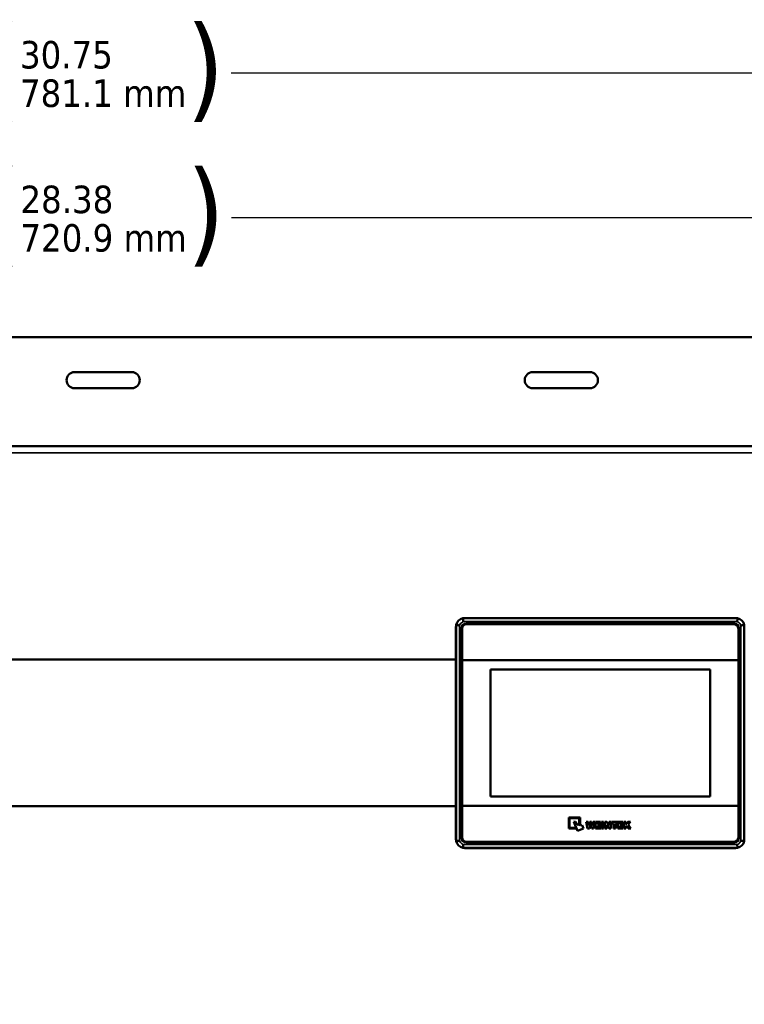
# Model space of a CAD drawing. Header units: inches. Extents: x 0 to 136, y 2 to 86.
# Tile 8 of 37: x 27 to 40, y 59 to 76. Entities that reach past the tile are written whole.
import ezdxf

# ---------------------------------------------------------------- set-up
doc = ezdxf.new("R2010")
doc.units = ezdxf.units.IN
doc.header["$LTSCALE"] = 4
doc.header["$MEASUREMENT"] = 0
for name, color, linetype, lineweight in [('Dimension (ANSI)', 7, 'Continuous', 25), ('Visible (ANSI)', 7, 'Continuous', 50), ('Visible Narrow (ANSI)', 7, 'Continuous', 35)]:
    doc.layers.add(name, color=color, linetype=linetype, lineweight=lineweight)
doc.styles.add('Dimension Text', font='tahoma.ttf')
doc.dimstyles.new('Dual Dimension', dxfattribs={"dimscale": 4, "dimtxt": 0.12, "dimasz": 0.098425, "dimexe": 0.125, "dimexo": 0.0625, "dimgap": 0.031496, "dimtad": 0, "dimtih": 1, "dimtoh": 1, "dimrnd": 1e-08, "dimzin": 4, "dimdsep": 46, "dimtxsty": 'Dimension Text', "dimcen": 0.09, "dimdle": 0.393701, "dimclrd": 256, "dimclre": 256, "dimclrt": 256, "dimadec": 0, "dimazin": 1, "dimtfac": 1, "dimtofl": 0, "dimtmove": 0, "dimatfit": 3, "dimfxl": 1, "dimtolj": 1, "dimtzin": 4, "dimlwd": -1, "dimlwe": -1, "dimarcsym": 0})

# ---------------------------------------------------------------- blocks, each defined once
blk = doc.blocks.new('*D10')
at = {"layer": 'Defpoints', "color": 0, "transparency": 16777216}
for p in [(14.77, 72.437), (14.77, 68.376), (43.153, 68.376)]:
    blk.add_point(p, dxfattribs=at)
at = {"layer": 'Dimension (ANSI)', "transparency": 16777216}
for p, q in [((14.77, 68.626), (14.77, 72.937)), ((43.153, 68.626), (43.153, 72.937)), ((15.164, 72.437), (26.727, 72.437)), ((42.759, 72.437), (31.197, 72.437))]:
    blk.add_line(p, q, dxfattribs=at)
for points in [[(15.164, 72.503), (15.164, 72.372), (14.77, 72.437)], [(42.759, 72.503), (42.759, 72.372), (43.153, 72.437)]]:
    blk.add_solid(points, dxfattribs=at)
at = {"layer": 'Dimension (ANSI)', "transparency": 16777216, "insert": (28.962, 72.437), "char_height": 0.48, "attachment_point": 5, "style": 'Dimension Text'}
blk.add_mtext('\\A1;{\\H3.0x;(}\\S28.38^ 720.9 mm;{\\H3.0x;)}', dxfattribs=at)
blk = doc.blocks.new('*D11')
at = {"layer": 'Defpoints', "color": 0, "transparency": 16777216}
for p in [(44.329, 74.963), (13.579, 63.635), (44.329, 63.635)]:
    blk.add_point(p, dxfattribs=at)
at = {"layer": 'Dimension (ANSI)', "transparency": 16777216}
for p, q in [((13.579, 63.885), (13.579, 75.463)), ((44.329, 63.885), (44.329, 75.463)), ((13.973, 74.963), (26.719, 74.963)), ((43.935, 74.963), (31.189, 74.963))]:
    blk.add_line(p, q, dxfattribs=at)
for points in [[(13.973, 75.029), (13.973, 74.898), (13.579, 74.963)], [(43.935, 75.029), (43.935, 74.898), (44.329, 74.963)]]:
    blk.add_solid(points, dxfattribs=at)
at = {"layer": 'Dimension (ANSI)', "transparency": 16777216, "insert": (28.954, 74.963), "char_height": 0.48, "attachment_point": 5, "style": 'Dimension Text'}
blk.add_mtext('\\A1;{\\H3.0x;(}\\S30.75^ 781.1 mm;{\\H3.0x;)}', dxfattribs=at)
blk = doc.blocks.new('*D19')
at = {"layer": 'Defpoints', "color": 0, "transparency": 16777216}
for p in [(45.987, 77.493), (13.579, 63.635), (45.987, 58.706)]:
    blk.add_point(p, dxfattribs=at)
at = {"layer": 'Dimension (ANSI)', "transparency": 16777216}
for p, q in [((13.579, 63.885), (13.579, 77.993)), ((45.987, 58.956), (45.987, 77.993)), ((13.973, 77.493), (27.544, 77.493)), ((45.593, 77.493), (32.022, 77.493))]:
    blk.add_line(p, q, dxfattribs=at)
for points in [[(13.973, 77.559), (13.973, 77.428), (13.579, 77.493)], [(45.593, 77.559), (45.593, 77.428), (45.987, 77.493)]]:
    blk.add_solid(points, dxfattribs=at)
at = {"layer": 'Dimension (ANSI)', "transparency": 16777216, "insert": (29.783, 77.493), "char_height": 0.48, "attachment_point": 5, "style": 'Dimension Text'}
blk.add_mtext('\\A1;{\\H3.0x;(}\\S32.41^ 823.2 mm;{\\H3.0x;)}', dxfattribs=at)

msp = doc.modelspace()

# ---------------------------------------------------------------- linework, layer by layer
at = {"layer": 'Visible (ANSI)'}
for p, q in [((41.954, 70.353), (15.954, 70.353)), ((28.454, 69.743), (29.454, 69.743)), ((36.454, 69.743), (37.454, 69.743)), ((29.454, 69.463), (28.454, 69.463)), ((37.454, 69.463), (36.454, 69.463)), ((14.844, 68.45), (43.079, 68.45)), ((35.118, 61.556), (35.118, 65.329)), ((35.235, 65.446), (40.032, 65.446)), ((35.271, 65.45), (39.996, 65.45)), ((35.291, 65.352), (39.976, 65.352)), ((35.301, 65.342), (39.966, 65.342)), ((40.149, 65.329), (40.149, 61.556)), ((35.114, 61.592), (35.114, 65.293)), ((35.212, 61.612), (35.212, 65.273)), ((35.222, 64.712), (35.222, 65.263)), ((40.045, 65.263), (40.045, 64.712)), ((40.055, 65.273), (40.055, 61.612)), ((35.114, 64.727), (15.274, 64.727)), ((35.222, 64.712), (35.222, 62.173)), ((40.045, 64.712), (35.222, 64.712)), ((40.045, 62.173), (40.045, 64.712)), ((35.716, 62.336), (35.716, 64.549)), ((35.716, 64.549), (39.551, 64.549)), ((39.551, 64.549), (39.551, 62.336)), ((39.551, 62.336), (35.716, 62.336)), ((15.268, 62.164), (35.114, 62.164)), ((40.045, 62.173), (35.222, 62.173)), ((35.222, 62.173), (35.222, 61.621)), ((40.045, 61.621), (40.045, 62.173)), ((37.084, 61.773), (37.084, 61.97)), ((37.084, 61.97), (37.281, 61.97)), ((37.099, 61.954), (37.099, 61.789)), ((37.265, 61.954), (37.099, 61.954)), ((37.175, 61.89), (37.201, 61.9)), ((37.237, 61.737), (37.175, 61.89)), ((37.201, 61.9), (37.224, 61.842)), ((37.265, 61.852), (37.265, 61.954)), ((37.281, 61.97), (37.281, 61.852)), ((37.413, 61.773), (37.389, 61.894)), ((37.389, 61.894), (37.421, 61.894)), ((37.421, 61.894), (37.433, 61.826)), ((37.433, 61.826), (37.449, 61.894)), ((37.449, 61.894), (37.481, 61.894)), ((37.481, 61.894), (37.498, 61.826)), ((37.498, 61.826), (37.509, 61.894)), ((37.509, 61.894), (37.541, 61.894)), ((37.541, 61.894), (37.517, 61.773)), ((37.549, 61.773), (37.549, 61.894)), ((37.549, 61.894), (37.639, 61.894)), ((37.639, 61.894), (37.639, 61.868)), ((37.657, 61.773), (37.657, 61.894)), ((37.657, 61.894), (37.69, 61.894)), ((37.69, 61.894), (37.69, 61.773)), ((37.715, 61.773), (37.715, 61.894)), ((37.715, 61.894), (37.746, 61.894)), ((37.746, 61.894), (37.787, 61.827)), ((37.787, 61.894), (37.818, 61.894)), ((37.787, 61.827), (37.787, 61.894)), ((37.818, 61.894), (37.818, 61.773)), ((37.829, 61.864), (37.829, 61.894)), ((37.829, 61.894), (37.932, 61.894)), ((37.932, 61.894), (37.932, 61.864)), ((37.943, 61.773), (37.943, 61.894)), ((37.943, 61.894), (38.033, 61.894)), ((38.033, 61.894), (38.033, 61.868)), ((38.05, 61.773), (38.05, 61.894)), ((38.05, 61.894), (38.083, 61.894)), ((38.083, 61.848), (38.118, 61.894)), ((38.083, 61.894), (38.083, 61.848)), ((38.118, 61.894), (38.163, 61.894)), ((38.163, 61.894), (38.123, 61.848)), ((37.202, 61.773), (37.084, 61.773)), ((37.099, 61.789), (37.202, 61.789)), ((37.202, 61.789), (37.202, 61.773)), ((37.224, 61.842), (37.25, 61.852)), ((37.339, 61.778), (37.237, 61.737)), ((37.25, 61.852), (37.257, 61.834)), ((37.257, 61.834), (37.283, 61.844)), ((37.281, 61.852), (37.265, 61.852)), ((37.283, 61.844), (37.29, 61.826)), ((37.29, 61.826), (37.316, 61.836)), ((37.316, 61.836), (37.339, 61.778)), ((37.446, 61.773), (37.413, 61.773)), ((37.465, 61.849), (37.446, 61.773)), ((37.484, 61.773), (37.465, 61.849)), ((37.517, 61.773), (37.484, 61.773)), ((37.641, 61.773), (37.549, 61.773)), ((37.583, 61.868), (37.583, 61.849)), ((37.639, 61.868), (37.583, 61.868)), ((37.583, 61.849), (37.635, 61.849)), ((37.583, 61.824), (37.583, 61.8)), ((37.635, 61.824), (37.583, 61.824)), ((37.583, 61.8), (37.641, 61.8)), ((37.635, 61.849), (37.635, 61.824)), ((37.641, 61.8), (37.641, 61.773)), ((37.69, 61.773), (37.657, 61.773)), ((37.746, 61.773), (37.715, 61.773)), ((37.746, 61.84), (37.746, 61.773)), ((37.787, 61.773), (37.746, 61.84)), ((37.818, 61.773), (37.787, 61.773)), ((37.864, 61.864), (37.829, 61.864)), ((37.864, 61.773), (37.864, 61.864)), ((37.897, 61.773), (37.864, 61.773)), ((37.897, 61.864), (37.897, 61.773)), ((37.932, 61.864), (37.897, 61.864)), ((38.035, 61.773), (37.943, 61.773)), ((37.977, 61.868), (37.977, 61.849)), ((38.033, 61.868), (37.977, 61.868)), ((37.977, 61.849), (38.029, 61.849)), ((37.977, 61.824), (37.977, 61.8)), ((38.029, 61.824), (37.977, 61.824)), ((37.977, 61.8), (38.035, 61.8)), ((38.029, 61.849), (38.029, 61.824)), ((38.035, 61.8), (38.035, 61.773)), ((38.083, 61.773), (38.05, 61.773)), ((38.101, 61.823), (38.083, 61.803)), ((38.083, 61.803), (38.083, 61.773)), ((38.123, 61.773), (38.101, 61.823)), ((38.123, 61.848), (38.165, 61.773)), ((38.165, 61.773), (38.123, 61.773)), ((35.235, 61.439), (40.032, 61.439)), ((39.996, 61.434), (35.271, 61.434)), ((39.976, 61.532), (35.291, 61.532)), ((35.301, 61.543), (39.966, 61.543)), ((40.032, 61.439), (40.032, 61.439))]:
    msp.add_line(p, q, dxfattribs=at)
for centre, radius, start, end in [((28.454, 69.603), 0.14, 90, 270), ((29.454, 69.603), 0.14, 270, 90), ((36.454, 69.603), 0.14, 90, 270), ((37.454, 69.603), 0.14, 270, 90), ((35.271, 65.293), 0.157, 166.743, 180), ((35.271, 65.293), 0.157, 103.2655, 166.743), ((35.291, 65.273), 0.0794, 90, 180), ((35.301, 65.263), 0.0787, 90, 180), ((39.966, 65.263), 0.0787, 0, 90), ((39.976, 65.273), 0.0794, 0, 90), ((39.996, 65.293), 0.157, 13.257, 76.7345), ((35.271, 61.592), 0.157, 180, 193.257), ((35.271, 61.592), 0.157, 193.257, 256.7523), ((35.291, 61.612), 0.0794, 180, 270), ((35.301, 61.621), 0.0787, 180, 270), ((39.966, 61.621), 0.0787, 270, 0), ((39.976, 61.612), 0.0794, 270, 0), ((39.996, 61.592), 0.157, 283.2477, 346.743)]:
    msp.add_arc(centre, radius, start, end, dxfattribs=at)
for points, knots in [([(35.118, 65.329), (35.118, 65.329), (35.12, 65.329), (35.125, 65.328), (35.13, 65.327), (35.14, 65.326), (35.147, 65.325), (35.161, 65.323), (35.169, 65.322), (35.177, 65.321), (35.177, 65.321), (35.177, 65.321)], [0.2366212, 0.2366212, 0.2366212, 0.2366212, 0.2948752, 0.2948752, 0.3533067, 0.3533067, 0.4121348, 0.4121348, 0.4732425, 0.4732425, 0.4741007, 0.4741007, 0.4741007, 0.4741007]), ([(35.235, 65.446), (35.235, 65.446), (35.235, 65.446), (35.236, 65.446), (35.236, 65.446), (35.236, 65.446), (35.236, 65.446), (35.237, 65.446), (35.237, 65.446), (35.237, 65.446), (35.237, 65.446), (35.238, 65.446), (35.238, 65.447), (35.238, 65.447), (35.238, 65.447), (35.239, 65.447), (35.239, 65.447), (35.239, 65.447), (35.239, 65.447), (35.24, 65.447), (35.24, 65.447), (35.24, 65.447), (35.24, 65.447), (35.241, 65.447), (35.241, 65.447), (35.241, 65.447), (35.241, 65.447), (35.242, 65.447), (35.242, 65.447), (35.242, 65.447), (35.242, 65.447), (35.243, 65.448), (35.243, 65.448), (35.243, 65.448), (35.244, 65.448), (35.244, 65.448), (35.244, 65.448), (35.244, 65.448), (35.245, 65.448), (35.245, 65.448), (35.245, 65.448), (35.246, 65.448), (35.246, 65.448), (35.246, 65.448), (35.247, 65.448), (35.247, 65.448), (35.247, 65.448), (35.248, 65.448), (35.248, 65.448), (35.248, 65.448), (35.249, 65.449), (35.249, 65.449), (35.249, 65.449), (35.25, 65.449), (35.25, 65.449), (35.251, 65.449), (35.251, 65.449), (35.251, 65.449), (35.252, 65.449), (35.252, 65.449), (35.253, 65.449), (35.253, 65.449), (35.254, 65.449), (35.254, 65.449), (35.254, 65.449), (35.255, 65.449), (35.255, 65.449), (35.256, 65.449), (35.256, 65.449), (35.257, 65.449), (35.258, 65.45), (35.258, 65.45), (35.259, 65.45), (35.259, 65.45), (35.26, 65.45), (35.261, 65.45), (35.261, 65.45), (35.262, 65.45), (35.263, 65.45), (35.264, 65.45), (35.265, 65.45), (35.266, 65.45), (35.267, 65.45), (35.268, 65.45), (35.27, 65.45), (35.271, 65.45), (35.271, 65.45)], [0, 0, 0, 0, 0.013869, 0.023776, 0.035664, 0.047552, 0.05944, 0.071329, 0.083217, 0.095105, 0.106993, 0.118881, 0.130769, 0.142657, 0.154545, 0.166433, 0.178321, 0.190209, 0.202097, 0.213986, 0.225874, 0.237762, 0.24965, 0.261539, 0.273427, 0.285316, 0.297204, 0.309093, 0.320982, 0.33287, 0.344759, 0.356648, 0.368537, 0.380426, 0.392315, 0.404205, 0.416094, 0.427984, 0.439873, 0.451763, 0.463653, 0.475543, 0.487433, 0.499323, 0.511213, 0.523104, 0.534994, 0.546885, 0.558776, 0.570667, 0.582559, 0.59445, 0.606342, 0.618234, 0.630127, 0.642019, 0.653912, 0.665805, 0.677698, 0.689592, 0.701486, 0.713381, 0.725275, 0.737171, 0.749066, 0.760962, 0.772859, 0.784756, 0.796654, 0.808553, 0.820453, 0.832354, 0.844257, 0.85616, 0.868057, 0.879929, 0.891761, 0.903572, 0.915435, 0.927449, 0.939629, 0.951868, 0.964, 0.975964, 0.985877, 1, 1, 1, 1]), ([(35.243, 65.387), (35.242, 65.393), (35.241, 65.403), (35.239, 65.417), (35.237, 65.429), (35.236, 65.438), (35.235, 65.444), (35.235, 65.446), (35.235, 65.446)], [0, 0, 0, 0, 0.1951869, 0.3343047, 0.5009813, 0.667391, 0.8059716, 0.9999999, 0.9999999, 0.9999999, 0.9999999]), ([(39.996, 65.45), (39.996, 65.45), (39.997, 65.45), (39.999, 65.45), (40, 65.45), (40.001, 65.45), (40.002, 65.45), (40.003, 65.45), (40.004, 65.45), (40.005, 65.45), (40.006, 65.45), (40.006, 65.45), (40.007, 65.45), (40.008, 65.45), (40.008, 65.45), (40.009, 65.45), (40.01, 65.45), (40.01, 65.449), (40.011, 65.449), (40.011, 65.449), (40.012, 65.449), (40.012, 65.449), (40.013, 65.449), (40.013, 65.449), (40.014, 65.449), (40.014, 65.449), (40.014, 65.449), (40.015, 65.449), (40.015, 65.449), (40.016, 65.449), (40.016, 65.449), (40.017, 65.449), (40.017, 65.449), (40.017, 65.449), (40.018, 65.449), (40.018, 65.449), (40.018, 65.448), (40.019, 65.448), (40.019, 65.448), (40.019, 65.448), (40.02, 65.448), (40.02, 65.448), (40.021, 65.448), (40.021, 65.448), (40.021, 65.448), (40.021, 65.448), (40.022, 65.448), (40.022, 65.448), (40.022, 65.448), (40.023, 65.448), (40.023, 65.448), (40.023, 65.448), (40.024, 65.448), (40.024, 65.448), (40.024, 65.448), (40.024, 65.447), (40.025, 65.447), (40.025, 65.447), (40.025, 65.447), (40.026, 65.447), (40.026, 65.447), (40.026, 65.447), (40.026, 65.447), (40.027, 65.447), (40.027, 65.447), (40.027, 65.447), (40.027, 65.447), (40.028, 65.447), (40.028, 65.447), (40.028, 65.447), (40.028, 65.447), (40.029, 65.447), (40.029, 65.447), (40.029, 65.447), (40.029, 65.446), (40.03, 65.446), (40.03, 65.446), (40.03, 65.446), (40.03, 65.446), (40.031, 65.446), (40.031, 65.446), (40.031, 65.446), (40.031, 65.446), (40.032, 65.446), (40.032, 65.446), (40.032, 65.446)], [0, 0, 0, 0, 0.014214, 0.024322, 0.036444, 0.04856, 0.060666, 0.072767, 0.08486, 0.096943, 0.109015, 0.121079, 0.13314, 0.145198, 0.157254, 0.169307, 0.181358, 0.193407, 0.205454, 0.2175, 0.229546, 0.24159, 0.253635, 0.265678, 0.277722, 0.289765, 0.301807, 0.313849, 0.325891, 0.337932, 0.349973, 0.362014, 0.374055, 0.386095, 0.398136, 0.410176, 0.422215, 0.434255, 0.446295, 0.458334, 0.470373, 0.482412, 0.49445, 0.506489, 0.518527, 0.530566, 0.542604, 0.554642, 0.56668, 0.578717, 0.590755, 0.602793, 0.61483, 0.626867, 0.638905, 0.650942, 0.662979, 0.675016, 0.687053, 0.69909, 0.711127, 0.723163, 0.7352, 0.747237, 0.759273, 0.77131, 0.783346, 0.795383, 0.807419, 0.819456, 0.831492, 0.843528, 0.855565, 0.867601, 0.879638, 0.891674, 0.90371, 0.915746, 0.927783, 0.939819, 0.951855, 0.963891, 0.975928, 0.985958, 1, 1, 1, 1]), ([(40.032, 65.446), (40.032, 65.446), (40.032, 65.445), (40.031, 65.44), (40.03, 65.433), (40.029, 65.424), (40.028, 65.413), (40.026, 65.401), (40.025, 65.392), (40.024, 65.387)], [0.0000003, 0.0000003, 0.0000003, 0.0000003, 0.1662714, 0.2850324, 0.427626, 0.5704128, 0.7133999, 0.8327057, 1, 1, 1, 1]), ([(40.09, 65.321), (40.09, 65.321), (40.09, 65.321), (40.098, 65.322), (40.106, 65.323), (40.12, 65.325), (40.127, 65.326), (40.138, 65.327), (40.142, 65.328), (40.148, 65.329), (40.149, 65.329), (40.149, 65.329)], [-0.0008582, -0.0008582, -0.0008582, -0.0008582, 0, 0, 0.0611077, 0.0611077, 0.1199358, 0.1199358, 0.1783673, 0.1783673, 0.2366213, 0.2366213, 0.2366213, 0.2366213]), ([(35.177, 61.563), (35.177, 61.563), (35.177, 61.563), (35.169, 61.562), (35.161, 61.561), (35.147, 61.559), (35.14, 61.558), (35.13, 61.557), (35.125, 61.557), (35.12, 61.556), (35.118, 61.556), (35.118, 61.556)], [-0.0008582, -0.0008582, -0.0008582, -0.0008582, 0, 0, 0.0611077, 0.0611077, 0.1199358, 0.1199358, 0.1783673, 0.1783673, 0.2366212, 0.2366212, 0.2366212, 0.2366212]), ([(40.149, 61.556), (40.149, 61.556), (40.148, 61.556), (40.142, 61.557), (40.138, 61.557), (40.127, 61.558), (40.12, 61.559), (40.106, 61.561), (40.098, 61.562), (40.09, 61.563), (40.09, 61.563), (40.09, 61.563)], [0.2366212, 0.2366212, 0.2366212, 0.2366212, 0.2948752, 0.2948752, 0.3533067, 0.3533067, 0.4121348, 0.4121348, 0.4732425, 0.4732425, 0.4741007, 0.4741007, 0.4741007, 0.4741007]), ([(35.235, 61.439), (35.235, 61.439), (35.235, 61.44), (35.236, 61.446), (35.237, 61.455), (35.239, 61.467), (35.241, 61.481), (35.242, 61.492), (35.243, 61.498)], [0, 0, 0, 0, 0.194033, 0.332614, 0.499022, 0.665697, 0.804814, 1, 1, 1, 1]), ([(35.271, 61.434), (35.271, 61.434), (35.271, 61.434), (35.271, 61.434), (35.271, 61.434), (35.271, 61.434), (35.271, 61.434), (35.27, 61.434), (35.27, 61.434), (35.27, 61.434), (35.27, 61.434), (35.27, 61.434), (35.27, 61.434), (35.27, 61.434), (35.269, 61.434), (35.269, 61.434), (35.269, 61.434), (35.269, 61.434), (35.269, 61.434), (35.269, 61.434), (35.269, 61.434), (35.269, 61.434), (35.268, 61.434), (35.268, 61.434), (35.268, 61.434), (35.268, 61.434), (35.268, 61.434), (35.268, 61.434), (35.268, 61.434), (35.268, 61.434), (35.267, 61.434), (35.267, 61.434), (35.267, 61.434), (35.267, 61.434), (35.267, 61.434), (35.267, 61.434), (35.267, 61.434), (35.267, 61.434), (35.267, 61.434), (35.266, 61.434), (35.266, 61.434), (35.266, 61.434), (35.266, 61.434), (35.266, 61.434), (35.266, 61.434), (35.266, 61.434), (35.266, 61.434), (35.266, 61.434), (35.265, 61.434), (35.265, 61.434), (35.265, 61.434), (35.265, 61.434), (35.265, 61.434), (35.265, 61.434), (35.265, 61.434), (35.265, 61.434), (35.265, 61.434), (35.265, 61.434), (35.265, 61.434), (35.264, 61.434), (35.264, 61.434), (35.264, 61.435), (35.264, 61.435), (35.264, 61.435), (35.264, 61.435), (35.264, 61.435), (35.264, 61.435), (35.264, 61.435), (35.264, 61.435), (35.264, 61.435), (35.263, 61.435), (35.263, 61.435), (35.263, 61.435), (35.263, 61.435), (35.263, 61.435), (35.263, 61.435), (35.263, 61.435), (35.263, 61.435), (35.263, 61.435), (35.263, 61.435), (35.263, 61.435), (35.263, 61.435), (35.263, 61.435), (35.262, 61.435), (35.262, 61.435), (35.262, 61.435), (35.262, 61.435), (35.262, 61.435), (35.262, 61.435), (35.262, 61.435), (35.262, 61.435), (35.262, 61.435), (35.262, 61.435), (35.262, 61.435), (35.262, 61.435), (35.262, 61.435), (35.262, 61.435), (35.261, 61.435), (35.261, 61.435), (35.261, 61.435), (35.261, 61.435), (35.261, 61.435), (35.261, 61.435), (35.261, 61.435), (35.261, 61.435), (35.261, 61.435), (35.261, 61.435), (35.261, 61.435), (35.261, 61.435), (35.261, 61.435), (35.261, 61.435), (35.26, 61.435), (35.26, 61.435), (35.26, 61.435), (35.26, 61.435), (35.26, 61.435), (35.26, 61.435), (35.26, 61.435), (35.26, 61.435), (35.26, 61.435), (35.26, 61.435), (35.26, 61.435), (35.26, 61.435), (35.26, 61.435), (35.26, 61.435), (35.26, 61.435), (35.26, 61.435), (35.26, 61.435), (35.259, 61.435), (35.259, 61.435), (35.259, 61.435), (35.259, 61.435), (35.259, 61.435), (35.259, 61.435), (35.259, 61.435), (35.259, 61.435), (35.259, 61.435), (35.259, 61.435), (35.259, 61.435), (35.259, 61.435), (35.259, 61.435), (35.259, 61.435), (35.259, 61.435), (35.259, 61.435), (35.259, 61.435), (35.258, 61.435), (35.258, 61.435), (35.258, 61.435), (35.258, 61.435), (35.258, 61.435), (35.258, 61.435), (35.258, 61.435), (35.258, 61.435), (35.258, 61.435), (35.258, 61.435), (35.258, 61.435), (35.258, 61.435), (35.258, 61.435), (35.258, 61.435), (35.258, 61.435), (35.258, 61.435), (35.258, 61.435), (35.258, 61.435), (35.257, 61.435), (35.257, 61.435), (35.257, 61.435), (35.257, 61.435), (35.257, 61.435), (35.257, 61.435), (35.257, 61.435), (35.257, 61.435), (35.257, 61.435), (35.257, 61.435), (35.257, 61.435), (35.257, 61.435), (35.257, 61.435), (35.256, 61.435), (35.256, 61.435), (35.256, 61.435), (35.256, 61.435), (35.256, 61.435), (35.256, 61.435), (35.256, 61.435), (35.256, 61.435), (35.256, 61.435), (35.256, 61.435), (35.256, 61.435), (35.256, 61.435), (35.256, 61.435), (35.256, 61.435), (35.256, 61.435), (35.256, 61.435), (35.256, 61.435), (35.256, 61.435), (35.256, 61.435), (35.256, 61.435), (35.256, 61.435), (35.255, 61.435), (35.255, 61.435), (35.255, 61.435), (35.255, 61.435), (35.255, 61.435), (35.255, 61.435), (35.255, 61.435), (35.255, 61.435), (35.255, 61.435), (35.255, 61.435), (35.255, 61.435), (35.255, 61.435), (35.255, 61.435), (35.255, 61.435), (35.255, 61.435), (35.255, 61.435), (35.255, 61.435), (35.255, 61.435), (35.255, 61.435), (35.255, 61.435), (35.255, 61.435), (35.255, 61.435), (35.254, 61.435), (35.254, 61.435), (35.254, 61.435), (35.254, 61.435), (35.254, 61.435), (35.254, 61.435), (35.254, 61.435), (35.254, 61.435), (35.254, 61.435), (35.254, 61.435), (35.254, 61.435), (35.254, 61.435), (35.254, 61.435), (35.254, 61.435), (35.253, 61.435), (35.253, 61.435), (35.253, 61.435), (35.253, 61.435), (35.253, 61.435), (35.253, 61.435), (35.253, 61.435), (35.253, 61.435), (35.253, 61.435), (35.253, 61.435), (35.253, 61.435), (35.253, 61.435), (35.253, 61.435), (35.253, 61.435), (35.252, 61.435), (35.252, 61.435), (35.252, 61.435), (35.252, 61.435), (35.252, 61.436), (35.252, 61.436), (35.252, 61.436), (35.252, 61.436), (35.252, 61.436), (35.252, 61.436), (35.252, 61.436), (35.252, 61.436), (35.252, 61.436), (35.252, 61.436), (35.252, 61.436), (35.252, 61.436), (35.251, 61.436), (35.251, 61.436), (35.251, 61.436), (35.251, 61.436), (35.251, 61.436), (35.251, 61.436), (35.251, 61.436), (35.251, 61.436), (35.251, 61.436), (35.251, 61.436), (35.251, 61.436), (35.251, 61.436), (35.251, 61.436), (35.251, 61.436), (35.251, 61.436), (35.251, 61.436), (35.25, 61.436), (35.25, 61.436), (35.25, 61.436), (35.25, 61.436), (35.25, 61.436), (35.25, 61.436), (35.25, 61.436), (35.25, 61.436), (35.25, 61.436), (35.25, 61.436), (35.25, 61.436), (35.25, 61.436), (35.25, 61.436), (35.25, 61.436), (35.249, 61.436), (35.249, 61.436), (35.249, 61.436), (35.249, 61.436), (35.249, 61.436), (35.249, 61.436), (35.249, 61.436), (35.249, 61.436), (35.249, 61.436), (35.249, 61.436), (35.249, 61.436), (35.249, 61.436), (35.249, 61.436), (35.248, 61.436), (35.248, 61.436), (35.248, 61.436), (35.248, 61.436), (35.248, 61.436), (35.248, 61.436), (35.248, 61.436), (35.248, 61.436), (35.248, 61.436), (35.248, 61.436), (35.248, 61.436), (35.248, 61.436), (35.248, 61.436), (35.248, 61.436), (35.248, 61.436), (35.248, 61.436), (35.248, 61.436), (35.247, 61.436), (35.247, 61.436), (35.247, 61.436), (35.247, 61.436), (35.247, 61.436), (35.247, 61.436), (35.247, 61.436), (35.247, 61.436), (35.247, 61.436), (35.247, 61.436), (35.247, 61.436), (35.247, 61.436), (35.247, 61.436), (35.247, 61.436), (35.247, 61.436), (35.247, 61.436), (35.247, 61.436), (35.247, 61.436), (35.247, 61.436), (35.247, 61.436), (35.247, 61.436), (35.247, 61.436), (35.246, 61.436), (35.246, 61.436), (35.246, 61.436), (35.246, 61.436), (35.246, 61.436), (35.246, 61.436), (35.246, 61.436), (35.246, 61.436), (35.246, 61.436), (35.246, 61.436), (35.246, 61.436), (35.246, 61.436), (35.246, 61.436), (35.246, 61.436), (35.246, 61.436), (35.246, 61.436), (35.246, 61.436), (35.246, 61.436), (35.246, 61.436), (35.246, 61.436), (35.246, 61.436), (35.245, 61.437), (35.245, 61.437), (35.245, 61.437), (35.245, 61.437), (35.245, 61.437), (35.245, 61.437), (35.245, 61.437), (35.245, 61.437), (35.245, 61.437), (35.245, 61.437), (35.245, 61.437), (35.245, 61.437), (35.245, 61.437), (35.245, 61.437), (35.245, 61.437), (35.245, 61.437), (35.245, 61.437), (35.245, 61.437), (35.245, 61.437), (35.245, 61.437), (35.244, 61.437), (35.244, 61.437), (35.244, 61.437), (35.244, 61.437), (35.244, 61.437), (35.244, 61.437), (35.244, 61.437), (35.244, 61.437), (35.244, 61.437), (35.244, 61.437), (35.244, 61.437), (35.244, 61.437), (35.244, 61.437), (35.244, 61.437), (35.244, 61.437), (35.244, 61.437), (35.243, 61.437), (35.243, 61.437), (35.243, 61.437), (35.243, 61.437), (35.243, 61.437), (35.243, 61.437), (35.243, 61.437), (35.243, 61.437), (35.243, 61.437), (35.243, 61.437), (35.243, 61.437), (35.243, 61.437), (35.243, 61.437), (35.243, 61.437), (35.243, 61.437), (35.243, 61.437), (35.243, 61.437), (35.243, 61.437), (35.243, 61.437), (35.243, 61.437), (35.242, 61.437), (35.242, 61.437), (35.242, 61.437), (35.242, 61.437), (35.242, 61.437), (35.242, 61.437), (35.242, 61.437), (35.242, 61.437), (35.242, 61.437), (35.242, 61.437), (35.242, 61.437), (35.242, 61.437), (35.242, 61.437), (35.242, 61.437), (35.242, 61.437), (35.242, 61.437), (35.242, 61.437), (35.241, 61.437), (35.241, 61.437), (35.241, 61.437), (35.241, 61.437), (35.241, 61.437), (35.241, 61.437), (35.241, 61.437), (35.241, 61.437), (35.241, 61.437), (35.241, 61.437), (35.241, 61.437), (35.241, 61.437), (35.241, 61.437), (35.241, 61.437), (35.241, 61.437), (35.241, 61.437), (35.241, 61.437), (35.241, 61.437), (35.241, 61.437), (35.241, 61.437), (35.241, 61.437), (35.241, 61.437), (35.241, 61.437), (35.241, 61.437), (35.241, 61.437), (35.241, 61.437), (35.24, 61.437), (35.24, 61.437), (35.24, 61.437), (35.24, 61.437), (35.24, 61.437), (35.24, 61.437), (35.24, 61.437), (35.24, 61.437), (35.24, 61.437), (35.24, 61.437), (35.24, 61.437), (35.24, 61.437), (35.24, 61.437), (35.24, 61.437), (35.24, 61.437), (35.24, 61.437), (35.24, 61.437), (35.24, 61.437), (35.24, 61.437), (35.24, 61.437), (35.24, 61.437), (35.24, 61.437), (35.24, 61.437), (35.24, 61.438), (35.24, 61.438), (35.24, 61.438), (35.24, 61.438), (35.24, 61.438), (35.24, 61.438), (35.24, 61.438), (35.24, 61.438), (35.24, 61.438), (35.239, 61.438), (35.239, 61.438), (35.239, 61.438), (35.239, 61.438), (35.239, 61.438), (35.239, 61.438), (35.239, 61.438), (35.239, 61.438), (35.239, 61.438), (35.239, 61.438), (35.239, 61.438), (35.239, 61.438), (35.239, 61.438), (35.239, 61.438), (35.239, 61.438), (35.239, 61.438), (35.239, 61.438), (35.239, 61.438), (35.239, 61.438), (35.238, 61.438), (35.238, 61.438), (35.238, 61.438), (35.238, 61.438), (35.238, 61.438), (35.238, 61.438), (35.238, 61.438), (35.238, 61.438), (35.238, 61.438), (35.238, 61.438), (35.238, 61.438), (35.238, 61.438), (35.238, 61.438), (35.238, 61.438), (35.238, 61.438), (35.238, 61.438), (35.237, 61.438), (35.237, 61.438), (35.237, 61.438), (35.237, 61.438), (35.237, 61.438), (35.237, 61.438), (35.237, 61.438), (35.237, 61.438), (35.237, 61.438), (35.237, 61.438), (35.237, 61.438), (35.237, 61.438), (35.237, 61.438), (35.237, 61.438), (35.237, 61.438), (35.237, 61.438), (35.237, 61.438), (35.237, 61.438), (35.236, 61.438), (35.236, 61.438), (35.236, 61.438), (35.236, 61.438), (35.236, 61.438), (35.236, 61.438), (35.236, 61.438), (35.236, 61.438), (35.236, 61.438), (35.236, 61.438), (35.236, 61.438), (35.236, 61.438), (35.236, 61.438), (35.236, 61.438), (35.236, 61.438), (35.236, 61.438), (35.236, 61.438), (35.236, 61.438), (35.236, 61.438), (35.236, 61.438), (35.236, 61.438), (35.236, 61.438), (35.236, 61.438), (35.236, 61.438), (35.236, 61.438), (35.235, 61.438), (35.235, 61.438), (35.235, 61.439), (35.235, 61.439), (35.235, 61.439), (35.235, 61.439), (35.235, 61.439), (35.235, 61.439), (35.235, 61.439), (35.235, 61.439), (35.235, 61.439)], [0, 0, 0, 0, 0.0013305, 0.0022774, 0.0034109, 0.0045412, 0.0056689, 0.0067944, 0.0079184, 0.0090412, 0.0101631, 0.0112845, 0.0124057, 0.0135268, 0.0146482, 0.0157698, 0.0168919, 0.0180145, 0.0191376, 0.0202612, 0.0213853, 0.0225097, 0.0236344, 0.0247592, 0.0258839, 0.0270083, 0.0281323, 0.0292555, 0.0303779, 0.0314995, 0.0326204, 0.0337409, 0.0348609, 0.0359807, 0.0371004, 0.0382201, 0.0393397, 0.0404595, 0.0415793, 0.0426993, 0.0438195, 0.0449397, 0.0460601, 0.0471806, 0.0483011, 0.0494215, 0.0505419, 0.0516621, 0.0527821, 0.0539017, 0.0550211, 0.0561401, 0.057259, 0.0583776, 0.0594961, 0.0606144, 0.0617327, 0.0628509, 0.063969, 0.0650871, 0.0662052, 0.0673233, 0.0684414, 0.0695595, 0.0706776, 0.0717958, 0.0729139, 0.0740322, 0.0751504, 0.0762686, 0.0773869, 0.0785051, 0.0796233, 0.0807415, 0.0818596, 0.0829776, 0.0840956, 0.0852134, 0.0863311, 0.0874486, 0.0885659, 0.089683, 0.0907998, 0.0919165, 0.093033, 0.0941494, 0.0952655, 0.0963816, 0.0974975, 0.0986132, 0.0997289, 0.1008444, 0.1019599, 0.1030752, 0.1041905, 0.1053057, 0.1064209, 0.107536, 0.108651, 0.109766, 0.1108809, 0.1119959, 0.1131107, 0.1142256, 0.1153404, 0.1164552, 0.11757, 0.1186848, 0.1197995, 0.1209143, 0.122029, 0.1231437, 0.1242584, 0.1253731, 0.1264878, 0.1276024, 0.1287171, 0.1298317, 0.1309464, 0.132061, 0.1331755, 0.1342901, 0.1354046, 0.1365191, 0.1376336, 0.138748, 0.1398624, 0.1409768, 0.1420911, 0.1432054, 0.1443197, 0.1454339, 0.1465481, 0.1476623, 0.1487765, 0.1498907, 0.1510048, 0.152119, 0.1532331, 0.1543472, 0.1554612, 0.1565753, 0.1576893, 0.1588034, 0.1599174, 0.1610314, 0.1621453, 0.1632593, 0.1643732, 0.1654872, 0.1666011, 0.167715, 0.1688288, 0.1699427, 0.1710565, 0.1721703, 0.1732841, 0.1743979, 0.1755116, 0.1766253, 0.177739, 0.1788526, 0.1799662, 0.1810798, 0.183307, 0.187761, 0.1911013, 0.1922147, 0.1944415, 0.1955548, 0.1966682, 0.1977815, 0.1988949, 0.2000082, 0.2011215, 0.2022348, 0.2033481, 0.2044614, 0.2055747, 0.206688, 0.2078012, 0.2089145, 0.2100278, 0.211141, 0.2122542, 0.2133675, 0.2144807, 0.2155939, 0.2167071, 0.2178203, 0.2189335, 0.2200467, 0.2211599, 0.2222731, 0.2233863, 0.2244995, 0.2256126, 0.2267258, 0.227839, 0.2289521, 0.2300653, 0.2311784, 0.2322915, 0.2334047, 0.2345178, 0.2356309, 0.2367441, 0.2378572, 0.2389703, 0.2400834, 0.2411965, 0.2423096, 0.2434227, 0.2445358, 0.2456489, 0.246762, 0.2478751, 0.2489882, 0.2501013, 0.2512143, 0.2523274, 0.2534404, 0.2545535, 0.2556665, 0.2567796, 0.2590057, 0.2612317, 0.2634577, 0.2656838, 0.2679098, 0.2701357, 0.2723617, 0.2745877, 0.2768136, 0.2801525, 0.2823784, 0.2834913, 0.2857172, 0.2879431, 0.289056, 0.2901689, 0.2912819, 0.2923948, 0.2946206, 0.2979593, 0.3012979, 0.3035237, 0.3057495, 0.3079752, 0.3102009, 0.3124267, 0.3146524, 0.3168781, 0.3202166, 0.3213295, 0.3224423, 0.3235551, 0.324668, 0.3257808, 0.3268936, 0.3280065, 0.3291193, 0.3302321, 0.3335706, 0.3357962, 0.3380218, 0.3402474, 0.342473, 0.3446986, 0.3469242, 0.3491497, 0.3502625, 0.3513753, 0.352488, 0.3536008, 0.3547136, 0.3558263, 0.3602774, 0.3613901, 0.3636156, 0.3691793, 0.3702921, 0.3714048, 0.3725175, 0.3736303, 0.374743, 0.3780812, 0.3791939, 0.3836448, 0.3847575, 0.3880957, 0.3903211, 0.3925465, 0.3947719, 0.3958846, 0.3969973, 0.39811, 0.4036734, 0.4047861, 0.4070114, 0.4136875, 0.4148001, 0.4181381, 0.4192508, 0.4237014, 0.4248141, 0.428152, 0.4292647, 0.4303773, 0.4359405, 0.4370531, 0.440391, 0.4426163, 0.4448415, 0.4470668, 0.449292, 0.4515172, 0.4537425, 0.4548551, 0.4559677, 0.4570803, 0.4581929, 0.4593055, 0.4626433, 0.4637559, 0.4682062, 0.4693188, 0.4726565, 0.4737691, 0.4759943, 0.4771068, 0.4782194, 0.479332, 0.4804446, 0.4815571, 0.4826697, 0.4860074, 0.4871199, 0.4882325, 0.4893451, 0.4904576, 0.4915702, 0.4926827, 0.4937953, 0.4949078, 0.4960204, 0.4971329, 0.4982455, 0.499358, 0.5004706, 0.5015831, 0.5038082, 0.5071458, 0.5082583, 0.5093709, 0.5104834, 0.5115959, 0.5127085, 0.516046, 0.5171586, 0.5204962, 0.5216087, 0.5249462, 0.5260588, 0.5293963, 0.5316213, 0.5327339, 0.5371839, 0.5382964, 0.5394089, 0.5405214, 0.5416339, 0.5427464, 0.5449714, 0.5471964, 0.5494214, 0.5516464, 0.5538714, 0.5560964, 0.5583213, 0.5605463, 0.5627713, 0.5649962, 0.5672212, 0.5694461, 0.5716711, 0.573896, 0.576121, 0.5783459, 0.5805709, 0.5827958, 0.5850207, 0.5872457, 0.5894706, 0.5916955, 0.5972578, 0.5994827, 0.6017076, 0.6039325, 0.6061574, 0.6083823, 0.6106072, 0.6128321, 0.615057, 0.6172819, 0.6195068, 0.6217316, 0.6239565, 0.6261814, 0.6284063, 0.6306311, 0.632856, 0.6350809, 0.6373057, 0.6395306, 0.6417554, 0.6439803, 0.6462051, 0.64843, 0.6506548, 0.6517672, 0.6539921, 0.6562169, 0.6584417, 0.6606665, 0.6640038, 0.6651162, 0.6695658, 0.6706782, 0.6751278, 0.6762402, 0.6795774, 0.6806898, 0.6862518, 0.6873642, 0.6907013, 0.6918137, 0.6973757, 0.698488, 0.6996004, 0.7007128, 0.7096119, 0.7107243, 0.7140614, 0.7151738, 0.7207357, 0.721848, 0.7229604, 0.7240728, 0.7251852, 0.7262975, 0.7274099, 0.7296346, 0.7318594, 0.7329718, 0.7340841, 0.7351965, 0.7363089, 0.7374212, 0.7385336, 0.739646, 0.7407583, 0.7418707, 0.7429831, 0.7440954, 0.7452078, 0.7463202, 0.7474325, 0.7485449, 0.7496572, 0.7507696, 0.7518819, 0.7529943, 0.7541066, 0.755219, 0.7563313, 0.7574437, 0.758556, 0.7596684, 0.7607808, 0.7618931, 0.7630055, 0.7641178, 0.7652301, 0.7663425, 0.7674548, 0.7685672, 0.7696795, 0.7719042, 0.7752413, 0.7785783, 0.780803, 0.7830278, 0.7852525, 0.7874773, 0.7897021, 0.7919269, 0.7941517, 0.7963765, 0.7986014, 0.8008263, 0.8030512, 0.8052761, 0.8075011, 0.8097261, 0.8119511, 0.8141761, 0.8164011, 0.8186262, 0.8208513, 0.8230763, 0.8253014, 0.8275266, 0.8297517, 0.8330894, 0.834202, 0.8364271, 0.8408775, 0.8419901, 0.8453278, 0.8464404, 0.8497782, 0.8531159, 0.8542285, 0.8586788, 0.8609039, 0.8620165, 0.8653542, 0.8698043, 0.8709169, 0.8731419, 0.877592, 0.8787045, 0.8809295, 0.8853794, 0.8864919, 0.8887168, 0.8920541, 0.8953914, 0.899841, 0.9009534, 0.9020658, 0.9042906, 0.9076277, 0.9109648, 0.9131895, 0.9154142, 0.9176389, 0.9198635, 0.9220882, 0.9243129, 0.9265376, 0.9287623, 0.930987, 0.9332117, 0.9354365, 0.9376613, 0.9398861, 0.9421109, 0.9443358, 0.9465608, 0.9487858, 0.9510109, 0.953236, 0.9554613, 0.9576866, 0.959912, 0.9621376, 0.9643632, 0.966589, 0.9688149, 0.971041, 0.9732673, 0.9754937, 0.9777203, 0.9799471, 0.9821742, 0.9844014, 0.9866289, 0.9888567, 0.9910847, 0.9933131, 0.9955417, 0.9966562, 0.9977144, 0.9977144, 0.9977144, 0.9977144]), ([(40.032, 61.439), (40.032, 61.439), (40.032, 61.439), (40.031, 61.438), (40.031, 61.438), (40.031, 61.438), (40.031, 61.438), (40.03, 61.438), (40.03, 61.438), (40.03, 61.438), (40.03, 61.438), (40.029, 61.438), (40.029, 61.438), (40.029, 61.438), (40.029, 61.438), (40.028, 61.438), (40.028, 61.438), (40.028, 61.438), (40.028, 61.438), (40.027, 61.438), (40.027, 61.438), (40.027, 61.437), (40.027, 61.437), (40.026, 61.437), (40.026, 61.437), (40.026, 61.437), (40.026, 61.437), (40.025, 61.437), (40.025, 61.437), (40.025, 61.437), (40.024, 61.437), (40.024, 61.437), (40.024, 61.437), (40.024, 61.437), (40.023, 61.437), (40.023, 61.437), (40.023, 61.437), (40.022, 61.437), (40.022, 61.437), (40.022, 61.437), (40.021, 61.436), (40.021, 61.436), (40.021, 61.436), (40.02, 61.436), (40.02, 61.436), (40.02, 61.436), (40.019, 61.436), (40.019, 61.436), (40.019, 61.436), (40.018, 61.436), (40.018, 61.436), (40.018, 61.436), (40.017, 61.436), (40.017, 61.436), (40.017, 61.436), (40.016, 61.436), (40.016, 61.436), (40.015, 61.436), (40.015, 61.436), (40.014, 61.435), (40.014, 61.435), (40.014, 61.435), (40.013, 61.435), (40.013, 61.435), (40.012, 61.435), (40.012, 61.435), (40.011, 61.435), (40.011, 61.435), (40.01, 61.435), (40.01, 61.435), (40.009, 61.435), (40.008, 61.435), (40.008, 61.435), (40.007, 61.435), (40.006, 61.435), (40.006, 61.435), (40.005, 61.435), (40.004, 61.435), (40.003, 61.435), (40.002, 61.434), (40.001, 61.434), (40, 61.434), (39.999, 61.434), (39.997, 61.434), (39.996, 61.434), (39.996, 61.434)], [0.0018046, 0.0018046, 0.0018046, 0.0018046, 0.0140234, 0.0240417, 0.0360651, 0.0480901, 0.0601169, 0.0721452, 0.084175, 0.0962061, 0.1082385, 0.120272, 0.1323066, 0.1443421, 0.1563785, 0.1684157, 0.1804535, 0.1924919, 0.2045308, 0.2165701, 0.2286097, 0.2406495, 0.2526894, 0.2647294, 0.2767695, 0.2888094, 0.3008493, 0.312889, 0.3249284, 0.3369676, 0.3490065, 0.361045, 0.3730832, 0.3851211, 0.3971585, 0.4091956, 0.4212324, 0.4332688, 0.4453048, 0.4573406, 0.4693762, 0.4814116, 0.4934469, 0.5054822, 0.5175176, 0.5295531, 0.5415889, 0.5536251, 0.5656619, 0.5776994, 0.5897377, 0.6017771, 0.6138177, 0.6258598, 0.6379036, 0.6499492, 0.6619971, 0.6740473, 0.6861003, 0.6981563, 0.7102155, 0.7222775, 0.7343413, 0.7464053, 0.7584681, 0.7705285, 0.782586, 0.7946402, 0.8066914, 0.8187402, 0.830788, 0.8428366, 0.8548873, 0.8669404, 0.8789966, 0.8910564, 0.90312, 0.9151889, 0.927264, 0.9393492, 0.9514473, 0.9635644, 0.9756904, 0.9857991, 1, 1, 1, 1]), ([(40.024, 61.498), (40.025, 61.492), (40.026, 61.481), (40.028, 61.467), (40.03, 61.455), (40.031, 61.446), (40.032, 61.44), (40.032, 61.439), (40.032, 61.439)], [0, 0, 0, 0, 0.195185, 0.334303, 0.500977, 0.667386, 0.805966, 1, 1, 1, 1])]:
    msp.add_open_spline(points, degree=3, knots=knots, dxfattribs=at)
msp.add_open_spline([(35.235, 61.439), (35.235, 61.439), (35.235, 61.439), (35.235, 61.439)], degree=3, dxfattribs=at)
at = {"layer": 'Visible Narrow (ANSI)'}
for p, q in [((43.04, 68.337), (14.884, 68.337)), ((40.024, 65.387), (35.243, 65.387)), ((35.177, 65.321), (35.177, 61.563)), ((40.09, 61.563), (40.09, 65.321)), ((40.024, 61.498), (35.243, 61.498))]:
    msp.add_line(p, q, dxfattribs=at)
for points in [[(35.177, 65.321), (35.181, 65.333), (35.187, 65.344), (35.195, 65.354), (35.199, 65.36), (35.204, 65.365), (35.21, 65.369), (35.22, 65.377), (35.231, 65.383), (35.243, 65.387)], [(40.024, 65.387), (40.036, 65.383), (40.047, 65.377), (40.057, 65.369), (40.063, 65.365), (40.068, 65.36), (40.073, 65.354), (40.08, 65.344), (40.086, 65.333), (40.09, 65.321)], [(35.243, 61.498), (35.231, 61.501), (35.22, 61.507), (35.21, 61.515), (35.204, 61.52), (35.199, 61.525), (35.195, 61.53), (35.187, 61.54), (35.181, 61.551), (35.177, 61.563)], [(40.09, 61.563), (40.086, 61.551), (40.08, 61.54), (40.073, 61.53), (40.068, 61.525), (40.063, 61.52), (40.057, 61.515), (40.047, 61.507), (40.036, 61.501), (40.024, 61.498)]]:
    msp.add_open_spline(points, degree=3, knots=[0, 0, 0, 0, 0.388949, 0.388949, 0.388949, 0.611051, 0.611051, 0.611051, 1, 1, 1, 1], dxfattribs=at)

# ---------------------------------------------------------------- dimensions: what is measured, and where the dimension line sits
at = {"layer": 'Dimension (ANSI)'}
for base, p1, p2, text, picture, middle in [((45.987, 77.493), (13.579, 63.635), (45.987, 58.706), '{\\H3.0x;(}\\S<>^ 823.2 mm;{\\H3.0x;)}', '*D19', (29.783, 77.493)), ((14.77, 72.437), (43.153, 68.376), (14.77, 68.376), '{\\H3.0x;(}\\S<>^ 720.9 mm;{\\H3.0x;)}', '*D10', (28.962, 72.437))]:
    dim = msp.add_linear_dim(base=base, p1=p1, p2=p2, text=text, dimstyle='Dual Dimension', override={"dimgap": 0.031496, "dimtih": 0, "dimtoh": 0, "dimdec": 2, "dimpost": '\\X', "dimtol": 0, "dimlim": 0, "dimtp": 0, "dimtm": 0, "dimtdec": 2, "dimatfit": 1}, dxfattribs=at)
    dim.commit()
    dim.dimension.update_dxf_attribs({"geometry": picture, "text_midpoint": middle, "dimtype": 160})
dim = msp.add_linear_dim(base=(44.329, 74.963), p1=(13.579, 63.635), p2=(44.329, 63.635), angle=180, text='{\\H3.0x;(}\\S<>^ 781.1 mm;{\\H3.0x;)}', dimstyle='Dual Dimension', override={"dimgap": 0.031496, "dimtih": 0, "dimtoh": 0, "dimdec": 2, "dimpost": '\\X', "dimtol": 0, "dimlim": 0, "dimtp": 0, "dimtm": 0, "dimtdec": 2, "dimatfit": 1}, dxfattribs=at)
dim.commit()
dim.dimension.update_dxf_attribs({"geometry": '*D11', "text_midpoint": (28.954, 74.963), "dimtype": 160})

doc.saveas('drawing.dxf')
